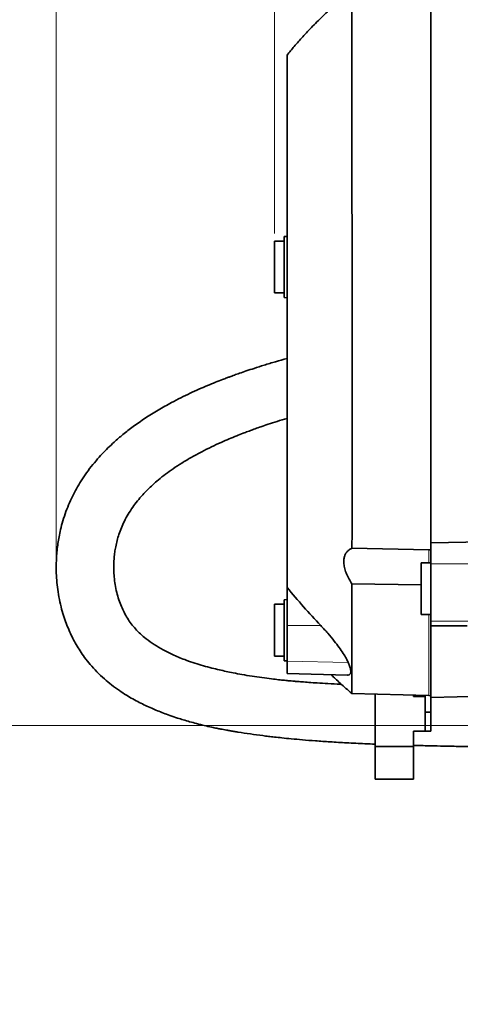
# Model space of a CAD drawing. Header units: millimetres. Extents: x 0 to 11920, y 0 to 8400.
# Tile 53 of 63: x 8040 to 8269, y 6860 to 7373. Entities that reach past the tile are written whole.
import ezdxf

# ---------------------------------------------------------------- set-up
doc = ezdxf.new("R2010")
doc.units = ezdxf.units.MM
doc.header["$LTSCALE"] = 20
doc.header["$PDSIZE"] = -1
doc.styles.add('SLDTEXTSTYLE0', font='TXT', dxfattribs={"width": 0.605})
doc.dimstyles.new('SLDDIMSTYLE0', dxfattribs={"dimtxt": 70, "dimasz": 70, "dimexe": 0, "dimexo": 0.0625, "dimgap": 17.5, "dimtad": 1, "dimdec": 1, "dimrnd": 1e-09, "dimzin": 12, "dimdsep": 46, "dimtxsty": 'SLDTEXTSTYLE0', "dimsah": 1, "dimcen": 0.09, "dimadec": 0, "dimazin": 3, "dimtfac": 1, "dimtofl": 0, "dimtmove": 0, "dimatfit": 3, "dimfxl": 1, "dimfrac": 2, "dimtolj": 1, "dimtzin": 12, "dimarcsym": 0})
doc.dimstyles.new('SLDDIMSTYLE2', dxfattribs={"dimtxt": 70, "dimasz": 70, "dimexe": 0, "dimexo": 0.0625, "dimgap": 17.5, "dimtad": 1, "dimdec": 0, "dimrnd": 1e-09, "dimzin": 12, "dimdsep": 46, "dimtxsty": 'SLDTEXTSTYLE0', "dimsah": 1, "dimcen": 0.09, "dimadec": 0, "dimazin": 3, "dimtfac": 1, "dimtofl": 0, "dimtmove": 0, "dimatfit": 3, "dimfxl": 1, "dimfrac": 2, "dimtolj": 1, "dimtzin": 12, "dimarcsym": 0})

# ---------------------------------------------------------------- blocks, each defined once
blk = doc.blocks.new('_D_1')
at = {"color": 7, "linetype": 'Continuous', "lineweight": 0}
for p, q in [((8249.97, 7390.62), (7262.52, 7390.62)), ((7292.52, 7390.62), (7292.52, 4945.22)), ((7780.38, 4945.22), (7262.52, 4945.22))]:
    blk.add_line(p, q, dxfattribs=at)
at = {"color": 7, "linetype": 'Continuous', "lineweight": 18}
for points in [[(7292.52, 7390.62), (7282.52, 7320.62), (7302.52, 7320.62)], [(7292.52, 4945.22), (7302.52, 5015.22), (7282.52, 5015.22)]]:
    blk.add_solid(points, dxfattribs=at)
at = {"color": 7, "linetype": 'Continuous', "lineweight": 18, "insert": (7202.28, 6060.97), "char_height": 70, "attachment_point": 1, "rotation": 90, "style": 'SLDTEXTSTYLE0'}
blk.add_mtext('2445', dxfattribs=at)
blk = doc.blocks.new('_D_2')
at = {"color": 7, "linetype": 'Continuous', "lineweight": 0}
for p, q in [((8455.97, 7005.22), (7402.52, 7005.22)), ((7432.52, 5725.22), (7432.52, 7005.22)), ((8455.97, 5725.22), (7402.52, 5725.22))]:
    blk.add_line(p, q, dxfattribs=at)
at = {"color": 7, "linetype": 'Continuous', "lineweight": 18}
for points in [[(7432.52, 7005.22), (7422.52, 6935.22), (7442.52, 6935.22)], [(7432.52, 5725.22), (7442.52, 5795.22), (7422.52, 5795.22)]]:
    blk.add_solid(points, dxfattribs=at)
at = {"color": 7, "linetype": 'Continuous', "lineweight": 18, "insert": (7342.28, 6258.28), "char_height": 70, "attachment_point": 1, "rotation": 90, "style": 'SLDTEXTSTYLE0'}
blk.add_mtext('1280', dxfattribs=at)
blk = doc.blocks.new('_D_4')
at = {"color": 7, "linetype": 'Continuous', "lineweight": 0}
for p, q in [((8058.6, 7090.52), (8058.6, 7836.22)), ((9842.47, 7308.22), (9842.47, 7836.22)), ((8058.6, 7806.22), (9842.47, 7806.22))]:
    blk.add_line(p, q, dxfattribs=at)
at = {"color": 7, "linetype": 'Continuous', "lineweight": 18}
for centre, start, end in [((8951.02, 7859.93), 153.4349, 206.5651), ((8950.05, 7859.93), 333.4349, 26.5651)]:
    blk.add_arc(centre, 120.11, start, end, dxfattribs=at)
for points in [[(8058.6, 7806.22), (8128.6, 7796.22), (8128.6, 7816.22)], [(9842.47, 7806.22), (9772.47, 7816.22), (9772.47, 7796.22)]]:
    blk.add_solid(points, dxfattribs=at)
at = {"color": 7, "linetype": 'Continuous', "lineweight": 18, "insert": (8843.59, 7896.45), "char_height": 70, "attachment_point": 1, "style": 'SLDTEXTSTYLE0'}
blk.add_mtext('1784', dxfattribs=at)
blk = doc.blocks.new('_D_5')
at = {"color": 7, "linetype": 'Continuous', "lineweight": 0}
for p, q in [((8172.47, 7261.72), (8172.47, 7696.22)), ((9842.47, 7308.22), (9842.47, 7696.22)), ((9842.47, 7666.22), (8172.47, 7666.22))]:
    blk.add_line(p, q, dxfattribs=at)
at = {"color": 7, "linetype": 'Continuous', "lineweight": 18}
for points in [[(8172.47, 7666.22), (8242.47, 7656.22), (8242.47, 7676.22)], [(9842.47, 7666.22), (9772.47, 7676.22), (9772.47, 7656.22)]]:
    blk.add_solid(points, dxfattribs=at)
at = {"color": 7, "linetype": 'Continuous', "lineweight": 18, "insert": (8900.53, 7756.45), "char_height": 70, "attachment_point": 1, "style": 'SLDTEXTSTYLE0'}
blk.add_mtext('1670', dxfattribs=at)

msp = doc.modelspace()

# ---------------------------------------------------------------- linework, layer by layer
at = {"color": 7, "linetype": 'Continuous', "lineweight": 35}
for p, q in [((8253.97, 7390.62), (8253.97, 7100.44)), ((8178.97, 7260.22), (8177.47, 7260.14)), ((8177.47, 7260.14), (8177.47, 7228.3)), ((8177.47, 7257.72), (8172.47, 7257.72)), ((8172.47, 7257.72), (8172.47, 7230.72)), ((8172.47, 7230.72), (8177.47, 7230.72)), ((8177.47, 7228.3), (8178.97, 7228.22)), ((8253.97, 7100.44), (8292.71, 7101.09)), ((8212.86, 7097.64), (8252.97, 7096.73)), ((8252.97, 7096.73), (8253.97, 7096.71)), ((8253.97, 7089.54), (8253.97, 7100.44)), ((8253.97, 7090.02), (8248.97, 7090.02)), ((8248.97, 7090.02), (8248.97, 7063.02)), ((8253.97, 7089.54), (8253.97, 7059.54)), ((8178.97, 7057.31), (8178.97, 7077.14)), ((8248.97, 7078.55), (8212.85, 7078.97)), ((8178.97, 7070.87), (8177.47, 7070.79)), ((8177.47, 7070.79), (8177.47, 7038.95)), ((8177.47, 7068.37), (8172.47, 7068.37)), ((8172.47, 7068.37), (8172.47, 7041.37)), ((8248.97, 7063.02), (8253.97, 7063.02)), ((8253.97, 7059.54), (8253.97, 7057.23)), ((8178.97, 7038.71), (8178.97, 7057.31)), ((8253.97, 7057.23), (8272.86, 7057.18)), ((8253.97, 7057.23), (8253.97, 7019.83)), ((8172.47, 7041.37), (8177.47, 7041.37)), ((8177.47, 7038.95), (8178.97, 7038.87)), ((8178.97, 7032.31), (8178.97, 7038.71)), ((8178.97, 7032.28), (8178.97, 7032.31)), ((8178.97, 7032.28), (8210.48, 7031.46)), ((8210.48, 7031.52), (8210.88, 7031.48)), ((8212.75, 7021.8), (8252.97, 7020.75)), ((8224.97, 7021.48), (8224.97, 7000.22)), ((8244.97, 7020.22), (8244.97, 7020.96)), ((8244.97, 7020.22), (8250.97, 7020.22)), ((8250.97, 7020.8), (8250.97, 7012.22)), ((8252.97, 7020.75), (8253.97, 7020.72)), ((8253.97, 7019.83), (8287.12, 7020.69)), ((8253.97, 7019.83), (8253.97, 7012.22)), ((8253.97, 7012.22), (8250.97, 7012.22)), ((8250.97, 7012.22), (8250.97, 7002.22)), ((8253.97, 7012.22), (8253.97, 7002.22)), ((8224.97, 6994.22), (8224.97, 7000.22)), ((8244.97, 6994.22), (8244.97, 7002.22)), ((8244.97, 7002.22), (8250.97, 7002.22)), ((8253.97, 7002.22), (8250.97, 7002.22)), ((8244.97, 6994.22), (8224.97, 6994.22)), ((8224.97, 6994.22), (8224.97, 6977.22)), ((8244.97, 6994.22), (8244.97, 6977.22)), ((8224.97, 6977.22), (8244.97, 6977.22))]:
    msp.add_line(p, q, dxfattribs=at)
at = {"color": 8, "linetype": 'Continuous', "lineweight": 18}
for p, q in [((8252.97, 7096.73), (8252.97, 7090.02)), ((8253.97, 7089.54), (8318.33, 7089.54)), ((8252.97, 7063.02), (8252.97, 7020.75)), ((8253.97, 7059.54), (8303.78, 7059.54)), ((8178.97, 7057.31), (8196.53, 7057.35)), ((8178.97, 7038.71), (8210.91, 7038.04)), ((8178.97, 7032.31), (8210.88, 7031.48))]:
    msp.add_line(p, q, dxfattribs=at)
at = {"color": 7, "linetype": 'Continuous', "lineweight": 35}
for points, knots in [([(8212.68, 7388.61), (8210.21, 7386.49), (8205.35, 7382.32), (8198.57, 7376.02), (8192.51, 7370.03), (8187.31, 7364.51), (8182.85, 7359.49), (8180.21, 7356.24), (8178.97, 7354.72)], [0, 0, 0, 0, 0.204303, 0.402371, 0.579359, 0.736992, 0.876774, 1, 1, 1, 1]), ([(8212.69, 7388.59), (8212.7, 7388.51), (8212.71, 7388.33), (8212.72, 7386.47), (8212.74, 7383.36), (8212.75, 7378.95), (8212.77, 7373.32), (8212.78, 7366.55), (8212.79, 7358.55), (8212.81, 7349.47), (8212.82, 7339.42), (8212.83, 7328.46), (8212.84, 7316.48), (8212.85, 7303.71), (8212.86, 7290.32), (8212.86, 7276.4), (8212.87, 7261.81), (8212.87, 7246.86), (8212.87, 7231.66), (8212.88, 7216.35), (8212.88, 7200.8), (8212.88, 7185.33), (8212.88, 7170.04), (8212.88, 7155.07), (8212.88, 7140.28), (8212.87, 7128.16), (8212.87, 7118.59), (8212.87, 7111.42), (8212.87, 7104.4), (8212.86, 7099.89), (8212.86, 7097.64)], [0, 0, 0, 0, 0.0348918, 0.0729911, 0.1115003, 0.1505709, 0.1884049, 0.2265034, 0.2650118, 0.3040816, 0.3417797, 0.3797395, 0.4185249, 0.4575956, 0.4954303, 0.5335297, 0.5720389, 0.6111095, 0.648944, 0.6870431, 0.725552, 0.7646224, 0.802321, 0.8405575, 0.8790673, 0.9181385, 0.9385212, 0.9589657, 0.9794516, 1, 1, 1, 1]), ([(8178.97, 7354.65), (8178.97, 7354.61), (8178.97, 7354.52), (8178.97, 7353.1), (8178.97, 7350.69), (8178.97, 7347.17), (8178.97, 7342.65), (8178.97, 7337.18), (8178.97, 7330.81), (8178.97, 7323.46), (8178.97, 7315.27), (8178.97, 7306.37), (8178.97, 7296.77), (8178.97, 7286.41), (8178.97, 7275.48), (8178.97, 7264.14), (8178.97, 7252.41), (8178.97, 7240.21), (8178.97, 7227.78), (8178.97, 7215.28), (8178.97, 7202.74), (8178.97, 7190.06), (8178.97, 7177.52), (8178.97, 7165.28), (8178.97, 7153.34), (8178.97, 7141.63), (8178.97, 7130.41), (8178.97, 7119.79), (8178.97, 7109.79), (8178.97, 7100.35), (8178.97, 7091.7), (8178.97, 7083.85), (8178.97, 7079.38), (8178.97, 7077.14)], [0, 0, 0, 0, 0.027794, 0.059653, 0.091735, 0.124514, 0.157534, 0.189378, 0.221441, 0.254202, 0.287203, 0.319066, 0.35115, 0.383932, 0.416955, 0.448797, 0.48086, 0.513619, 0.546619, 0.578483, 0.610568, 0.643352, 0.676376, 0.708217, 0.740278, 0.773036, 0.806035, 0.837899, 0.869985, 0.902769, 0.935794, 0.967785, 1, 1, 1, 1]), ([(8178.97, 7196.57), (8176.99, 7196.01), (8172.97, 7194.89), (8167.25, 7193.16), (8162.12, 7191.53), (8157.88, 7190.13), (8154.45, 7188.95), (8151.98, 7188.07), (8150.29, 7187.45), (8148.99, 7186.98), (8147.36, 7186.37), (8144.88, 7185.42), (8141.49, 7184.09), (8137.38, 7182.41), (8132.94, 7180.49), (8128.31, 7178.38), (8123.53, 7176.07), (8117.97, 7173.19), (8111.68, 7169.67), (8105.01, 7165.51), (8098.87, 7161.23), (8093.52, 7157.08), (8089.16, 7153.33), (8085.58, 7149.95), (8082.41, 7146.71), (8079.21, 7143.13), (8075.98, 7139.12), (8072.96, 7134.91), (8070.34, 7130.75), (8068.04, 7126.65), (8065.97, 7122.41), (8064.06, 7117.87), (8062.42, 7113.17), (8061.14, 7108.64), (8060.23, 7104.59), (8059.58, 7100.92), (8059.11, 7097.37), (8058.77, 7093.74), (8058.59, 7089.9), (8058.57, 7085.63), (8058.8, 7080.99), (8059.34, 7075.98), (8060.18, 7070.94), (8061.33, 7066.03), (8062.67, 7061.57), (8064.11, 7057.58), (8065.62, 7053.98), (8067.24, 7050.63), (8069.01, 7047.35), (8071.05, 7044.02), (8073.46, 7040.53), (8076.35, 7036.86), (8079.78, 7033.12), (8083.53, 7029.57), (8087.48, 7026.31), (8091.33, 7023.5), (8095.07, 7021.08), (8098.53, 7019.04), (8101.85, 7017.25), (8105.11, 7015.64), (8108.25, 7014.2), (8111.38, 7012.87), (8114.54, 7011.63), (8118.06, 7010.34), (8121.52, 7009.18), (8124.96, 7008.1), (8128.26, 7007.14), (8131.91, 7006.15), (8135.76, 7005.19), (8139.3, 7004.38), (8142.17, 7003.77), (8144.23, 7003.36), (8145.91, 7003.04), (8147.52, 7002.74), (8149.3, 7002.42), (8151.28, 7002.08), (8154.81, 7001.5), (8159.85, 7000.74), (8165.16, 7000.03), (8169.33, 6999.52), (8172.66, 6999.13), (8176.63, 6998.7), (8181.5, 6998.21), (8187.3, 6997.69), (8194.05, 6997.15), (8201.74, 6996.62), (8210.36, 6996.13), (8218.21, 6995.75), (8223.19, 6995.55), (8224.97, 6995.48)], [0, 0, 0, 0, 0.014397, 0.029278, 0.042016, 0.052309, 0.060864, 0.067702, 0.070934, 0.073651, 0.077535, 0.083287, 0.092546, 0.103491, 0.115081, 0.127305, 0.140154, 0.15362, 0.172966, 0.193209, 0.212161, 0.229344, 0.244801, 0.256384, 0.267481, 0.280011, 0.294102, 0.308288, 0.321573, 0.333992, 0.346768, 0.360464, 0.375003, 0.388482, 0.40014, 0.410239, 0.420395, 0.430837, 0.441564, 0.453591, 0.467856, 0.481866, 0.497449, 0.512493, 0.526016, 0.538085, 0.549291, 0.559751, 0.570072, 0.581159, 0.593034, 0.60608, 0.620365, 0.635285, 0.648806, 0.66264, 0.674464, 0.685188, 0.695254, 0.704676, 0.714122, 0.722493, 0.731263, 0.740493, 0.751346, 0.759222, 0.767912, 0.77742, 0.787751, 0.797634, 0.804577, 0.809555, 0.81318, 0.817158, 0.82159, 0.826477, 0.831818, 0.847729, 0.863367, 0.870344, 0.877758, 0.887209, 0.898792, 0.912486, 0.928266, 0.946103, 0.965957, 0.987776, 1, 1, 1, 1]), ([(8207.42, 7026.62), (8207.22, 7026.63), (8204.85, 7026.75), (8200.62, 7026.99), (8195.12, 7027.33), (8190.6, 7027.64), (8187, 7027.92), (8184.22, 7028.14), (8182.08, 7028.33), (8179.98, 7028.52), (8177.5, 7028.76), (8174.38, 7029.09), (8170.45, 7029.54), (8165.84, 7030.13), (8160.67, 7030.89), (8155.67, 7031.73), (8151.16, 7032.58), (8147.23, 7033.39), (8143.5, 7034.22), (8139.56, 7035.18), (8135.29, 7036.33), (8130.85, 7037.67), (8125.63, 7039.46), (8120.04, 7041.72), (8114.46, 7044.46), (8109.6, 7047.33), (8105.66, 7050.15), (8102.48, 7052.89), (8099.89, 7055.53), (8097.67, 7058.23), (8095.7, 7061.11), (8094, 7064.12), (8092.51, 7067.34), (8091.22, 7070.78), (8090.12, 7074.59), (8089.29, 7078.58), (8088.79, 7082.45), (8088.57, 7086.09), (8088.58, 7089.44), (8088.77, 7092.6), (8089.11, 7095.53), (8089.61, 7098.54), (8090.32, 7101.61), (8091.29, 7104.9), (8092.54, 7108.27), (8094.14, 7111.81), (8096.11, 7115.41), (8098.37, 7118.92), (8100.9, 7122.3), (8103.52, 7125.36), (8106.2, 7128.15), (8108.94, 7130.75), (8112.05, 7133.46), (8115.59, 7136.25), (8119.68, 7139.19), (8124.22, 7142.16), (8129.2, 7145.12), (8134.37, 7147.92), (8139.47, 7150.47), (8144.24, 7152.68), (8148.63, 7154.59), (8152.48, 7156.17), (8155.73, 7157.45), (8158.11, 7158.36), (8159.75, 7158.97), (8161.04, 7159.44), (8162.87, 7160.1), (8165.59, 7161.06), (8169.39, 7162.35), (8173.93, 7163.82), (8177.23, 7164.82), (8178.97, 7165.35)], [0, 0, 0, 0, 0.00174, 0.020971, 0.037532, 0.050651, 0.061375, 0.069709, 0.075664, 0.080738, 0.088773, 0.098372, 0.10945, 0.125144, 0.141356, 0.157968, 0.17272, 0.184855, 0.196338, 0.209715, 0.224632, 0.240413, 0.256984, 0.282291, 0.30553, 0.326893, 0.348133, 0.365241, 0.382018, 0.398486, 0.414585, 0.431631, 0.447623, 0.465162, 0.483765, 0.503311, 0.521755, 0.537792, 0.553812, 0.567861, 0.581133, 0.593907, 0.608836, 0.623314, 0.639149, 0.655569, 0.672591, 0.690133, 0.706126, 0.722372, 0.736206, 0.749045, 0.762787, 0.779374, 0.795484, 0.813799, 0.833438, 0.852402, 0.870577, 0.887902, 0.90203, 0.915423, 0.926511, 0.934355, 0.938905, 0.942564, 0.947005, 0.956685, 0.968844, 0.983548, 1, 1, 1, 1]), ([(8212.85, 7078.97), (8212.33, 7079.83), (8211.27, 7081.54), (8210, 7084.21), (8209.06, 7086.89), (8208.57, 7089.36), (8208.55, 7091.52), (8208.87, 7093.29), (8209.49, 7094.75), (8210.37, 7095.96), (8211.49, 7096.95), (8212.4, 7097.41), (8212.86, 7097.64)], [0, 0, 0, 0, 0.110161, 0.220196, 0.331542, 0.442735, 0.53807, 0.633433, 0.720686, 0.808005, 0.903968, 1, 1, 1, 1]), ([(8196.53, 7057.35), (8193.53, 7060.58), (8187.51, 7067.03), (8181.82, 7073.77), (8178.97, 7077.14)], [0, 0, 0, 0, 0.499751, 1, 1, 1, 1]), ([(8212.85, 7078.97), (8212.85, 7075.51), (8212.85, 7068.56), (8212.84, 7059.15), (8212.83, 7050.55), (8212.82, 7042.93), (8212.81, 7036.36), (8212.8, 7030.91), (8212.79, 7026.63), (8212.78, 7023.75), (8212.77, 7022.08), (8212.76, 7021.91), (8212.76, 7021.82)], [0, 0, 0, 0, 0.098367, 0.197367, 0.298359, 0.400037, 0.502105, 0.604881, 0.709893, 0.815677, 0.909519, 1, 1, 1, 1]), ([(8210.91, 7038.04), (8210.57, 7038.75), (8209.89, 7040.2), (8208.26, 7042.87), (8206.18, 7045.89), (8203.47, 7049.44), (8200.24, 7053.33), (8197.78, 7056), (8196.53, 7057.35)], [0, 0, 0, 0, 0.130606, 0.265839, 0.42517, 0.589093, 0.79196, 1, 1, 1, 1]), ([(8210.88, 7031.48), (8211.2, 7031.58), (8211.85, 7031.8), (8212.25, 7032.8), (8212.19, 7034.31), (8211.72, 7036.09), (8211.15, 7037.47), (8210.91, 7038.04)], [0, 0, 0, 0, 0.208714, 0.423338, 0.632156, 0.84734, 1, 1, 1, 1]), ([(8201.98, 7031.68), (8202.11, 7031.56), (8202.86, 7030.85), (8204.42, 7029.38), (8206.86, 7027.12), (8209.69, 7024.54), (8211.72, 7022.73), (8212.75, 7021.81)], [0, 0, 0, 0, 0.035199, 0.212965, 0.43989, 0.717907, 1, 1, 1, 1]), ([(8244.97, 6994.81), (8245.37, 6994.8), (8248.37, 6994.71), (8253.59, 6994.59), (8260.25, 6994.44), (8265.8, 6994.34), (8270.23, 6994.27), (8273.52, 6994.22), (8275.72, 6994.19), (8277.21, 6994.17), (8278.45, 6994.16), (8279.84, 6994.14), (8282.32, 6994.12), (8285.31, 6994.09), (8287.77, 6994.08), (8288.74, 6994.07)], [0, 0, 0, 0, 0.027411, 0.205214, 0.357421, 0.484092, 0.585293, 0.66109, 0.709334, 0.736609, 0.762987, 0.79465, 0.831592, 0.933066, 1, 1, 1, 1])]:
    msp.add_open_spline(points, degree=3, knots=knots, dxfattribs=at)
at = {"color": 7, "linetype": 'Continuous', "lineweight": 0}
msp.add_point((8058.6, 7086.52), dxfattribs=at)

# ---------------------------------------------------------------- dimensions: what is measured, and where the dimension line sits
at = {"color": 7, "linetype": 'Continuous', "lineweight": 18}
dim = msp.add_linear_dim(base=(9842.47, 7806.22), p1=(8058.6, 7086.52), p2=(9842.47, 7304.22), text='(<>)', dimstyle='SLDDIMSTYLE2', dxfattribs=at)
dim.commit()
dim.dimension.update_dxf_attribs({"geometry": '_D_4', "text_midpoint": (8950.53, 7806.22), "dimtype": 160})
dim = msp.add_linear_dim(base=(8172.47, 7666.22), p1=(9842.47, 7304.22), p2=(8172.47, 7257.72), dimstyle='SLDDIMSTYLE0', dxfattribs=at)
dim.commit()
dim.dimension.update_dxf_attribs({"geometry": '_D_5', "text_midpoint": (9007.47, 7666.22), "dimtype": 160})
for base, p1, p2, dimstyle, picture, middle in [((7292.52, 4945.22), (8253.97, 7390.62), (7784.38, 4945.22), 'SLDDIMSTYLE2', '_D_1', (7292.52, 6167.92)), ((7432.52, 7005.22), (8459.97, 5725.22), (8459.97, 7005.22), 'SLDDIMSTYLE0', '_D_2', (7432.52, 6365.22))]:
    dim = msp.add_linear_dim(base=base, p1=p1, p2=p2, angle=90, dimstyle=dimstyle, dxfattribs=at)
    dim.commit()
    dim.dimension.update_dxf_attribs({"geometry": picture, "text_midpoint": middle, "dimtype": 160})

doc.saveas('drawing.dxf')
